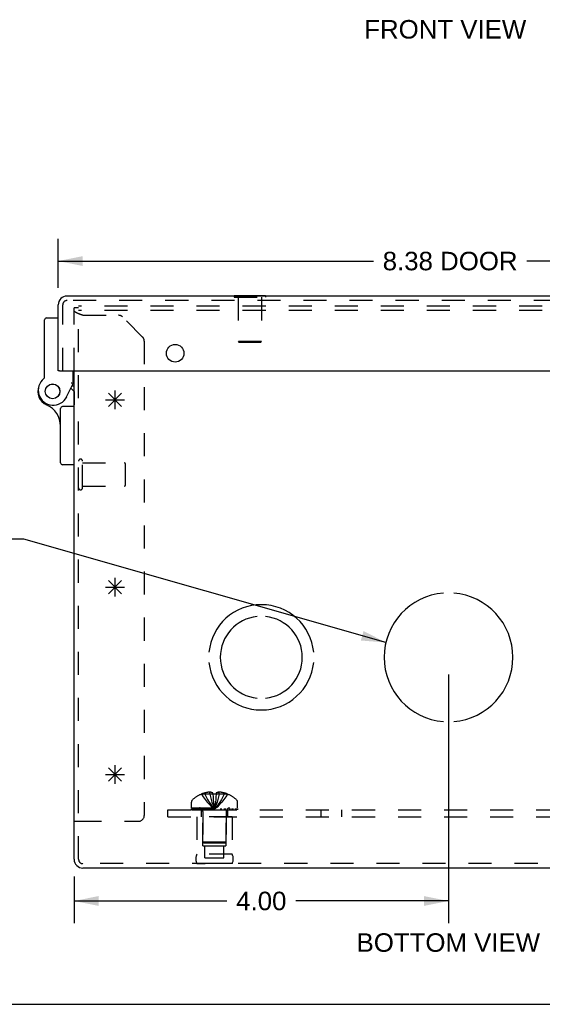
# Model space of a CAD drawing. Header units: inches. Extents: x 0 to 44.7, y 0 to 28.9.
# Tile 2 of 11: x 10.9 to 16.5, y 0 to 10.5. Entities that reach past the tile are written whole.
import ezdxf

# ---------------------------------------------------------------- set-up
doc = ezdxf.new("R2010")
doc.units = ezdxf.units.IN
doc.header["$LTSCALE"] = 2.460526
doc.header["$MEASUREMENT"] = 0
doc.linetypes.add('HIDDEN', pattern=[0.2, 0.1, -0.1])
doc.layers.get('0').update_dxf_attribs({"linetype": 'CONTINUOUS'})
for name, color, linetype in [('DEFAULT_2', 8, 'HIDDEN'), ('DIMENSIONS', 7, 'CONTINUOUS'), ('DOOR_ASSEMBLY', 7, 'CONTINUOUS'), ('OPEN', 7, 'CONTINUOUS'), ('SPOTWELDS', 7, 'CONTINUOUS'), ('SUBPANEL', 7, 'CONTINUOUS')]:
    doc.layers.add(name, color=color, linetype=linetype)
doc.styles.get("Standard").update_dxf_attribs({"font": 'arial.ttf'})
doc.dimstyles.new('DIMSTYLE_1', dxfattribs={"dimtxt": 0.197368, "dimasz": 0.263158, "dimexe": 0.09, "dimexo": 0.07, "dimgap": 0.0375, "dimtad": 0, "dimtih": 1, "dimtoh": 1, "dimzin": 4, "dimdsep": 46, "dimtxsty": 'Standard', "dimblk": '_FILLED', "dimblk1": '_FILLED', "dimblk2": '_FILLED', "dimcen": 0.09, "dimadec": 3, "dimazin": 1, "dimtfac": 1, "dimtdec": 3, "dimtofl": 0, "dimtmove": 0, "dimatfit": 3, "dimldrblk": '_FILLED', "dimfxl": 0, "dimtolj": 1, "dimtzin": 4, "dimarcsym": 0})
doc.dimstyles.get("Standard").update_dxf_attribs({"dimtxt": 0.223684, "dimasz": 0.263158, "dimexe": 0.09, "dimexo": 0.07, "dimgap": 0.09, "dimtad": 0, "dimtih": 1, "dimtoh": 1, "dimdec": 3, "dimzin": 4, "dimdsep": 46, "dimtxsty": 'Standard', "dimblk": '_FILLED', "dimblk1": '_FILLED', "dimblk2": '_FILLED', "dimcen": 0.09, "dimadec": 3, "dimazin": 1, "dimtp": 0.001, "dimtm": 0.001, "dimtfac": 1, "dimtdec": 3, "dimtofl": 0, "dimtmove": 0, "dimatfit": 3, "dimldrblk": '_FILLED', "dimfxl": 0, "dimtolj": 1, "dimtzin": 4, "dimarcsym": 0})

# ---------------------------------------------------------------- blocks, each defined once
blk = doc.blocks.new('_FILLED')
at = {"color": 0, "linetype": 'ByBlock'}
blk.add_solid([(0, 0), (-1, 0.2), (-1, -0.2)], dxfattribs=at)
blk = doc.blocks.new('*D11')
at = {"layer": 'DIMENSIONS', "color": 2, "linetype": 'Continuous'}
for p, q in [((11.283, 7.65), (11.283, 8.171)), ((19.658, 7.65), (19.658, 8.171)), ((11.283, 7.934), (14.652, 7.934)), ((19.658, 7.934), (16.289, 7.934))]:
    blk.add_line(p, q, dxfattribs=at)
at = {"layer": 'DIMENSIONS', "color": 2, "linetype": 'Continuous', "xscale": 0.2631578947, "yscale": 0.2631578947, "zscale": 0.2631578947, "rotation": 180}
blk.add_blockref('_FILLED', (11.283, 7.934), dxfattribs=at)
at = {"layer": 'DIMENSIONS', "color": 2, "linetype": 'Continuous', "xscale": 0.2631578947, "yscale": 0.2631578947, "zscale": 0.2631578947}
blk.add_blockref('_FILLED', (19.658, 7.934), dxfattribs=at)
at = {"layer": 'DIMENSIONS', "color": 2, "linetype": 'Continuous', "insert": (15.47, 8.033), "char_height": 0.1974, "width": 1.43881, "attachment_point": 2, "line_spacing_factor": 0.9}
blk.add_mtext('8.38 DOOR', dxfattribs=at)
blk = doc.blocks.new('*D17')
at = {"layer": 'DIMENSIONS', "color": 2, "linetype": 'Continuous'}
for p, q in [((15.453, 3.519), (15.453, 0.866)), ((11.453, 1.364), (11.453, 0.866)), ((11.453, 1.103), (13.086, 1.103)), ((15.453, 1.103), (13.82, 1.103))]:
    blk.add_line(p, q, dxfattribs=at)
at = {"layer": 'DIMENSIONS', "color": 2, "linetype": 'Continuous', "xscale": 0.2631578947, "yscale": 0.2631578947, "zscale": 0.2631578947, "rotation": 180}
blk.add_blockref('_FILLED', (11.453, 1.103), dxfattribs=at)
at = {"layer": 'DIMENSIONS', "color": 2, "linetype": 'Continuous', "xscale": 0.2631578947, "yscale": 0.2631578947, "zscale": 0.2631578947}
blk.add_blockref('_FILLED', (15.453, 1.103), dxfattribs=at)
at = {"layer": 'DIMENSIONS', "color": 2, "linetype": 'Continuous', "insert": (13.453, 1.202), "char_height": 0.1974, "width": 0.53634, "attachment_point": 2, "line_spacing_factor": 0.9}
blk.add_mtext('4.00', dxfattribs=at)

msp = doc.modelspace()

# ---------------------------------------------------------------- linework, layer by layer
at = {"color": 3, "linetype": 'Continuous'}
for p, q in [((11.453, 1.548), (11.453, 6.763)), ((19.358, 1.454), (11.548, 1.454))]:
    msp.add_line(p, q, dxfattribs=at)
at = {"color": 7, "linetype": 'Continuous'}
for p, q in [((11.453, 1.954), (11.501, 1.954)), ((0, 0), (44.737, 0))]:
    msp.add_line(p, q, dxfattribs=at)
at = {"color": 3, "linetype": 'Continuous'}
msp.add_arc((11.548, 1.548), 0.0948, 180, 270, dxfattribs=at)
at = {"layer": 'DEFAULT_2', "color": 8, "linetype": 'HIDDEN'}
for p, q in [((11.453, 6.763), (11.453, 7.436)), ((11.501, 7.436), (11.453, 7.436)), ((11.453, 7.405), (11.453, 7.406)), ((11.453, 7.404), (11.453, 7.405)), ((11.501, 1.548), (11.501, 7.454)), ((19.405, 7.454), (11.501, 7.454)), ((19.405, 7.406), (11.501, 7.406)), ((11.523, 7.364), (11.519, 7.365)), ((11.526, 7.363), (11.523, 7.364)), ((11.53, 7.361), (11.526, 7.363)), ((11.534, 7.36), (11.53, 7.361)), ((11.54, 7.358), (11.534, 7.36)), ((11.548, 7.355), (11.54, 7.358)), ((11.548, 7.355), (11.928, 7.355)), ((12.185, 7.123), (11.971, 7.338)), ((12.203, 7.08), (12.203, 2.016)), ((11.544, 5.514), (11.544, 5.798)), ((11.544, 5.78), (11.991, 5.78)), ((12.001, 5.542), (12.001, 5.77)), ((11.544, 5.532), (11.991, 5.532)), ((12.813, 2.242), (12.812, 2.243)), ((12.814, 2.243), (12.813, 2.242)), ((12.935, 2.243), (12.814, 2.243)), ((12.848, 2.243), (12.848, 2.256)), ((12.903, 2.243), (12.903, 2.265)), ((12.935, 2.243), (12.935, 2.256)), ((12.935, 2.243), (12.935, 2.242)), ((12.968, 2.214), (12.966, 2.185)), ((12.971, 2.243), (12.968, 2.214)), ((12.971, 2.256), (12.971, 2.243)), ((12.971, 2.243), (12.971, 2.242)), ((13.092, 2.243), (12.971, 2.243)), ((13.003, 2.243), (13.003, 2.265)), ((13.057, 2.243), (13.057, 2.256)), ((13.093, 2.242), (13.092, 2.243)), ((13.093, 2.243), (13.093, 2.242)), ((12.707, 2.097), (12.707, 2.158)), ((12.95, 2.106), (12.953, 2.082)), ((12.95, 2.106), (12.953, 2.082)), ((13.199, 2.097), (13.199, 2.158)), ((12.707, 2.097), (13.199, 2.097)), ((12.707, 2.077), (12.707, 2.092)), ((12.707, 2.092), (13.199, 2.092)), ((12.707, 2.077), (13.199, 2.077)), ((12.715, 2.092), (12.715, 2.077)), ((12.733, 2.077), (12.733, 2.092)), ((12.754, 2.077), (12.754, 2.092)), ((12.76, 2.092), (12.76, 2.077)), ((12.765, 2.077), (12.765, 2.092)), ((12.765, 2.002), (12.765, 1.602)), ((13.141, 2.002), (12.765, 2.002)), ((12.785, 2.077), (12.785, 2.092)), ((12.795, 2.077), (12.795, 2.092)), ((12.813, 2.077), (12.813, 2.092)), ((12.828, 1.69), (12.828, 2.002)), ((12.829, 2.059), (12.829, 1.732)), ((12.836, 2.092), (12.836, 2.077)), ((12.847, 2.077), (12.847, 2.092)), ((12.882, 2.077), (12.882, 2.092)), ((12.886, 2.077), (12.886, 2.092)), ((13.02, 2.077), (13.02, 2.092)), ((13.024, 2.092), (13.024, 2.077)), ((13.059, 2.077), (13.059, 2.092)), ((13.07, 2.077), (13.07, 2.092)), ((13.077, 2.059), (13.077, 1.732)), ((13.078, 1.69), (13.078, 2.002)), ((13.093, 2.077), (13.093, 2.092)), ((13.111, 2.092), (13.111, 2.077)), ((13.121, 2.077), (13.121, 2.092)), ((13.141, 2.077), (13.141, 2.092)), ((13.141, 2.002), (13.141, 1.602)), ((13.146, 2.077), (13.146, 2.092)), ((13.152, 2.077), (13.152, 2.092)), ((13.173, 2.092), (13.173, 2.077)), ((13.191, 2.077), (13.191, 2.092)), ((13.199, 2.092), (13.199, 2.077)), ((11.501, 1.954), (12.141, 1.954)), ((12.828, 1.69), (13.078, 1.69)), ((12.839, 1.722), (12.829, 1.732)), ((13.077, 1.732), (12.829, 1.732)), ((12.839, 1.722), (13.067, 1.722)), ((12.851, 1.565), (12.851, 1.69)), ((13.054, 1.565), (13.054, 1.69)), ((13.067, 1.722), (13.077, 1.732)), ((13.141, 1.602), (12.765, 1.602)), ((19.358, 1.502), (11.548, 1.502)), ((13.141, 1.502), (12.765, 1.502)), ((12.765, 1.502), (12.853, 1.502)), ((12.851, 1.565), (13.054, 1.565)), ((13.141, 1.502), (13.053, 1.502))]:
    msp.add_line(p, q, dxfattribs=at)
for points in [[(11.453, 7.403), (11.453, 7.404), (11.453, 7.404)], [(11.488, 7.377), (11.487, 7.378), (11.485, 7.378), (11.484, 7.379), (11.482, 7.38), (11.481, 7.38), (11.479, 7.381), (11.478, 7.382), (11.477, 7.382), (11.475, 7.383), (11.474, 7.384), (11.473, 7.384), (11.472, 7.385), (11.471, 7.386), (11.47, 7.386), (11.468, 7.387), (11.467, 7.388), (11.466, 7.388), (11.465, 7.389), (11.464, 7.39), (11.464, 7.39), (11.463, 7.391), (11.462, 7.392), (11.461, 7.392), (11.46, 7.393), (11.459, 7.394), (11.459, 7.394), (11.458, 7.395), (11.458, 7.396), (11.457, 7.396), (11.456, 7.397), (11.456, 7.398), (11.455, 7.398), (11.455, 7.399), (11.455, 7.4), (11.454, 7.4), (11.454, 7.401), (11.454, 7.402), (11.454, 7.402), (11.453, 7.403)], [(11.519, 7.365), (11.515, 7.367), (11.513, 7.367), (11.512, 7.368), (11.51, 7.368), (11.508, 7.369), (11.506, 7.37), (11.504, 7.37), (11.503, 7.371), (11.501, 7.372), (11.499, 7.372), (11.498, 7.373), (11.496, 7.374), (11.494, 7.374), (11.493, 7.375), (11.491, 7.376), (11.49, 7.376), (11.488, 7.377)], [(12.813, 2.242), (12.832, 2.214), (12.854, 2.185), (12.876, 2.158), (12.9, 2.132), (12.926, 2.106), (12.953, 2.082)], [(12.903, 2.265), (12.898, 2.264), (12.893, 2.264), (12.888, 2.263), (12.883, 2.263), (12.877, 2.262), (12.872, 2.261), (12.866, 2.26), (12.861, 2.259), (12.855, 2.257), (12.848, 2.256)], [(12.848, 2.243), (12.863, 2.214), (12.879, 2.186), (12.896, 2.158), (12.914, 2.132), (12.933, 2.106), (12.953, 2.082)], [(12.935, 2.256), (12.931, 2.257), (12.927, 2.259), (12.923, 2.26), (12.919, 2.262), (12.915, 2.263), (12.911, 2.263), (12.907, 2.264), (12.903, 2.265)], [(12.903, 2.243), (12.91, 2.214), (12.918, 2.186), (12.926, 2.158), (12.934, 2.132), (12.943, 2.106), (12.953, 2.082)], [(12.935, 2.243), (12.938, 2.214), (12.94, 2.186), (12.943, 2.158), (12.946, 2.132), (12.95, 2.106)], [(12.971, 2.242), (12.965, 2.243), (12.959, 2.243), (12.953, 2.243), (12.947, 2.243), (12.941, 2.243), (12.935, 2.242)], [(12.935, 2.242), (12.938, 2.214), (12.94, 2.185), (12.943, 2.158), (12.946, 2.132)], [(13.003, 2.243), (12.996, 2.214), (12.988, 2.186), (12.98, 2.158), (12.972, 2.132), (12.963, 2.106), (12.953, 2.082)], [(13.057, 2.243), (13.043, 2.214), (13.027, 2.186), (13.01, 2.158), (12.992, 2.132), (12.973, 2.106), (12.953, 2.082)], [(13.093, 2.242), (13.074, 2.214), (13.052, 2.185), (13.03, 2.158), (13.006, 2.132), (12.98, 2.106), (12.953, 2.082)], [(13.003, 2.265), (12.999, 2.264), (12.995, 2.263), (12.991, 2.263), (12.987, 2.262), (12.983, 2.26), (12.979, 2.259), (12.975, 2.257), (12.971, 2.256)], [(13.057, 2.256), (13.051, 2.257), (13.045, 2.259), (13.04, 2.26), (13.034, 2.261), (13.029, 2.262), (13.023, 2.263), (13.018, 2.263), (13.013, 2.264), (13.008, 2.264), (13.003, 2.265)], [(12.966, 2.186), (12.963, 2.158), (12.96, 2.132), (12.956, 2.106), (12.953, 2.082)], [(12.963, 2.158), (12.96, 2.132), (12.956, 2.106), (12.953, 2.082)]]:
    msp.add_lwpolyline(points, dxfattribs=at)
for centre, radius, start, end in [((11.928, 7.295), 0.06, 45, 90), ((12.143, 7.08), 0.06, 0, 45), ((11.522, 5.798), 0.0215, 360, 180), ((11.991, 5.77), 0.01, 360, 90), ((11.522, 5.514), 0.0215, 180, 0), ((11.991, 5.542), 0.01, 270, 0), ((12.953, 1.915), 0.357, 113.1727, 130.9334), ((12.953, 1.915), 0.357, 107.0407, 113.0017), ((12.953, 1.915), 0.357, 66.9983, 72.9593), ((12.953, 1.915), 0.357, 49.0666, 66.8273), ((12.742, 2.158), 0.035, 130.9334, 180), ((13.164, 2.158), 0.035, 0, 49.0666), ((12.141, 2.016), 0.062, 270, 360), ((12.792, 2.059), 0.0372, 59.9503, 90), ((12.792, 2.059), 0.0372, 0, 27.5399), ((13.114, 2.059), 0.0372, 152.4601, 180), ((13.114, 2.059), 0.0372, 90, 120.0497), ((12.852, 1.552), 0.1, 150.0508, 209.9492), ((13.054, 1.552), 0.1, 330.0508, 29.9492), ((11.548, 1.548), 0.0468, 180, 270)]:
    msp.add_arc(centre, radius, start, end, dxfattribs=at)
at = {"layer": 'DOOR_ASSEMBLY', "color": 3, "linetype": 'Continuous'}
for p, q in [((11.283, 6.763), (11.283, 7.466)), ((19.563, 7.561), (11.378, 7.561)), ((11.298, 6.763), (19.643, 6.763))]:
    msp.add_line(p, q, dxfattribs=at)
at = {"layer": 'DOOR_ASSEMBLY', "color": 8, "linetype": 'HIDDEN'}
for p, q in [((11.331, 6.763), (11.331, 7.466)), ((19.563, 7.513), (11.378, 7.513)), ((13.162, 7.561), (13.162, 7.547)), ((13.162, 7.547), (13.499, 7.547)), ((13.207, 7.547), (13.207, 7.075)), ((13.455, 7.547), (13.455, 7.075)), ((13.499, 7.561), (13.499, 7.547)), ((13.217, 7.065), (13.207, 7.075)), ((13.455, 7.075), (13.207, 7.075)), ((13.445, 7.065), (13.217, 7.065)), ((13.445, 7.065), (13.455, 7.075)), ((11.453, 6.543), (11.453, 6.401))]:
    msp.add_line(p, q, dxfattribs=at)
at = {"layer": 'DOOR_ASSEMBLY', "color": 7, "linetype": 'Continuous'}
for p, q in [((13.162, 7.565), (13.162, 7.561)), ((13.162, 7.565), (13.499, 7.565)), ((13.499, 7.565), (13.499, 7.561)), ((11.138, 6.697), (11.138, 7.307)), ((11.158, 7.327), (11.283, 7.327)), ((11.298, 6.763), (11.283, 6.763)), ((11.443, 6.627), (11.443, 6.763)), ((11.373, 6.485), (11.443, 6.627)), ((11.418, 6.576), (11.453, 6.543)), ((11.453, 6.598), (11.429, 6.598)), ((11.308, 5.78), (11.308, 6.361)), ((11.453, 6.381), (11.328, 6.381)), ((11.453, 5.76), (11.328, 5.76))]:
    msp.add_line(p, q, dxfattribs=at)
for points in [[(11.429, 6.63), (11.426, 6.631), (11.423, 6.631)], [(11.443, 6.627), (11.443, 6.627), (11.429, 6.63)]]:
    msp.add_lwpolyline(points, dxfattribs=at)
at = {"layer": 'DOOR_ASSEMBLY', "color": 3, "linetype": 'Continuous'}
msp.add_circle((12.533, 6.95), 0.0938, dxfattribs=at)
at = {"layer": 'DOOR_ASSEMBLY', "color": 7, "linetype": 'Continuous'}
for radius in [0.079, 0.078]:
    msp.add_circle((11.223, 6.543), radius, dxfattribs=at)
at = {"layer": 'DOOR_ASSEMBLY', "color": 3, "linetype": 'Continuous'}
msp.add_arc((11.378, 7.466), 0.0948, 90, 180, dxfattribs=at)
at = {"layer": 'DOOR_ASSEMBLY', "color": 8, "linetype": 'HIDDEN'}
msp.add_arc((11.378, 7.466), 0.0468, 90, 180, dxfattribs=at)
at = {"layer": 'DOOR_ASSEMBLY', "color": 7, "linetype": 'Continuous'}
for centre, radius, start, end in [((11.158, 7.307), 0.02, 90, 180), ((11.23, 6.555), 0.16, 128.2106, 333.852), ((11.118, 6.697), 0.02, 308.2106, 360), ((11.223, 6.543), 0.158, 158.6873, 246.1735), ((11.058, 6.17), 0.25, 0, 66.1735), ((11.328, 6.361), 0.02, 90, 180), ((11.328, 5.78), 0.02, 180, 270)]:
    msp.add_arc(centre, radius, start, end, dxfattribs=at)
at = {"layer": 'OPEN', "color": 40, "linetype": 'Continuous'}
for centre, radius, start, end in [((15.453, 3.704), 0.688, 94.5886, 265.4114), ((15.453, 3.704), 0.688, 274.5886, 85.4114), ((13.453, 3.704), 0.562, 5.6112, 174.3888), ((13.453, 3.704), 0.438, 95.9037, 264.0963), ((13.453, 3.704), 0.438, 275.9037, 84.0963), ((13.453, 3.704), 0.562, 185.6112, 354.3888)]:
    msp.add_arc(centre, radius, start, end, dxfattribs=at)
at = {"layer": 'SPOTWELDS', "color": 40, "linetype": 'Continuous'}
for p, q in [((11.82, 6.383), (11.961, 6.524)), ((11.82, 6.524), (11.961, 6.383)), ((11.89, 6.354), (11.89, 6.554)), ((11.79, 6.454), (11.99, 6.454)), ((11.82, 4.524), (11.961, 4.383)), ((11.82, 4.383), (11.961, 4.524)), ((11.89, 4.354), (11.89, 4.554)), ((11.79, 4.454), (11.99, 4.454)), ((11.82, 2.524), (11.961, 2.383)), ((11.82, 2.383), (11.961, 2.524)), ((11.89, 2.354), (11.89, 2.554)), ((11.79, 2.454), (11.99, 2.454))]:
    msp.add_line(p, q, dxfattribs=at)
at = {"layer": 'SUBPANEL', "color": 8, "linetype": 'HIDDEN'}
for p, q in [((12.453, 2.002), (12.453, 2.077)), ((12.453, 2.077), (18.453, 2.077)), ((12.453, 2.002), (18.453, 2.002)), ((12.812, 2.077), (12.812, 2.002)), ((13.093, 2.077), (13.093, 2.002)), ((14.094, 2.002), (14.094, 2.077)), ((14.312, 2.002), (14.312, 2.077))]:
    msp.add_line(p, q, dxfattribs=at)

# ---------------------------------------------------------------- texts
at = {"layer": 'DIMENSIONS', "color": 2, "linetype": 'Continuous', "attachment_point": 2, "line_spacing_factor": 0.9}
for s, insert, char_height, width in [('FRONT VIEW', (15.418, 10.507), 0.1974, 1.72716), ('BOTTOM VIEW', (15.451, 0.758), 0.19737, 1.95608)]:
    msp.add_mtext(s, dxfattribs=dict(at, insert=insert, char_height=char_height, width=width))

# ---------------------------------------------------------------- dimensions: what is measured, and where the dimension line sits
at = {"layer": 'DIMENSIONS', "color": 2, "linetype": 'Continuous'}
dim = msp.add_linear_dim(base=(19.657999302, 7.933933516), p1=(11.282999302, 7.58004733), p2=(19.657999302, 7.58004733), text='<> DOOR', dimstyle='DIMSTYLE_1', dxfattribs=at)
dim.commit()
dim.dimension.update_dxf_attribs({"geometry": '*D11', "text_midpoint": (15.470499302, 7.933933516), "dimtype": 160})
dim = msp.add_linear_dim(base=(15.453, 1.103), p1=(11.453, 1.434), p2=(15.453, 3.589), dimstyle='DIMSTYLE_1', dxfattribs=at)
dim.commit()
dim.dimension.update_dxf_attribs({"geometry": '*D17', "text_midpoint": (13.448, 1.102), "dimtype": 160})

# ---------------------------------------------------------------- leaders
at = {"layer": 'DIMENSIONS', "color": 2, "linetype": 'Continuous', "annotation_type": 0, "has_hookline": 1, "hookline_direction": 1}
for points, text_width in [([(17.923, 4.013), (19.526, 5.07), (19.764, 5.07)], 5.704), ([(14.784, 3.862), (10.916, 4.965), (10.719, 4.965)], 4.178)]:
    msp.add_leader(points, dimstyle='Standard', override={"dimtad": 0}, dxfattribs=dict(at, text_width=text_width))

doc.saveas('drawing.dxf')
